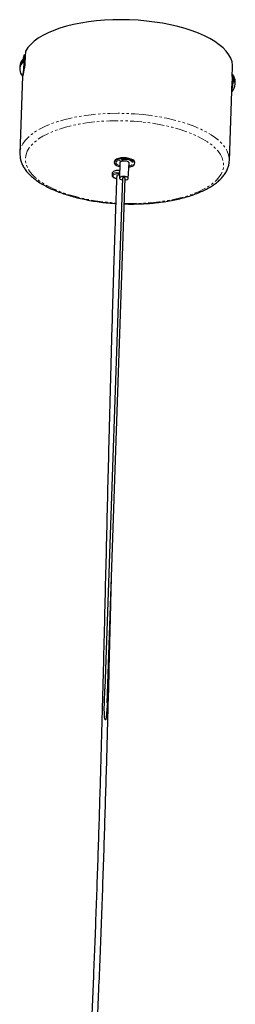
# Model space of a CAD drawing. Header units: millimetres. Extents: x -118 to 113, y -215 to 932.
# Tile 5 of 5: x -26 to 89, y 406 to 932. Entities that reach past the tile are written whole.
import ezdxf

# ---------------------------------------------------------------- set-up
doc = ezdxf.new("R2010")
doc.units = ezdxf.units.MM
doc.linetypes.add('PHANTOM', pattern=[12.7, 6.35, -1.27, 1.27, -1.27, 1.27, -1.27])

msp = doc.modelspace()

# ---------------------------------------------------------------- linework, layer by layer
at = {"color": 7, "linetype": 'Continuous', "lineweight": 25}
for p, q in [((-23.31, 909.1), (-23.09, 915.46)), ((-24.41, 909.49), (-24.28, 910.28)), ((-23.93, 911.5), (-24.1, 911.52)), ((-23.97, 913.43), (-24.04, 911.51)), ((-23.97, 913.43), (-23.17, 913.35)), ((-23.94, 905.69), (-23.89, 905.82)), ((-23.34, 908.65), (-23.74, 908.68)), ((-23.73, 909.3), (-23.31, 909.26)), ((87.3, 901.71), (87.47, 906.82)), ((-24.76, 901.94), (-26.19, 860.72)), ((-24.84, 901.94), (-24.67, 901.93)), ((87.41, 902.86), (87.34, 902.87)), ((85.74, 856.84), (87.21, 899.24)), ((24.18, 856.25), (24.17, 855.79)), ((24.26, 856.6), (24.18, 856.25)), ((27.17, 855.68), (27.04, 847.5)), ((31.72, 847.33), (32.16, 855.51)), ((35.16, 855.41), (35.18, 855.87)), ((28.63, 847.45), (19.18, 574.72)), ((20.41, 566.99), (30.13, 847.4)), ((23.09, 850.12), (23.06, 849.12)), ((25.54, 848.73), (25.54, 848.63))]:
    msp.add_line(p, q, dxfattribs=at)
at = {"color": 8, "linetype": 'PHANTOM', "lineweight": 18}
for p, q in [((28.11, 857.4), (29.13, 856.63)), ((27.83, 856.36), (26.81, 857.13)), ((32.1, 854.39), (32.52, 854.07))]:
    msp.add_line(p, q, dxfattribs=at)
at = {"color": 7, "linetype": 'Continuous', "lineweight": 25, "flags": 128}
for points in [[(87.47, 906.82), (87.46, 907.82), (87.15, 909.7), (86.49, 911.57), (85.47, 913.42), (84.1, 915.24), (82.39, 917.02), (80.35, 918.75), (78, 920.41), (75.35, 922), (72.42, 923.5), (69.22, 924.91), (65.78, 926.21), (62.12, 927.41), (58.26, 928.48), (54.23, 929.42), (50.06, 930.23), (45.76, 930.9), (41.37, 931.43), (36.92, 931.81), (32.43, 932.05), (27.94, 932.13), (23.47, 932.07), (19.05, 931.85), (14.71, 931.49), (10.48, 930.97), (6.39, 930.32), (2.45, 929.52), (-1.29, 928.6), (-4.83, 927.54), (-8.12, 926.36), (-11.17, 925.07), (-13.94, 923.68), (-16.41, 922.19), (-18.58, 920.61), (-20.42, 918.95), (-21.93, 917.23), (-23.09, 915.46)], [(-24.88, 901.97), (-24.87, 901.96), (-24.74, 902.04), (-24.59, 902.48), (-24.43, 903.23), (-24.28, 904.24), (-24.14, 905.44), (-24.02, 906.73), (-23.94, 908.02), (-23.89, 909.22), (-23.89, 910.23)], [(-24.45, 902.36), (-24.29, 903.09), (-24.13, 904.11), (-23.98, 905.35), (-23.86, 906.7), (-23.77, 908.05), (-23.73, 909.29), (-23.73, 910.32), (-23.78, 911.06), (-23.87, 911.45), (-23.93, 911.5)], [(-23.97, 913.43), (-24.39, 911.58), (-24.43, 911.2)], [(-23.89, 910.23), (-23.93, 910.98), (-24.02, 911.42), (-24.13, 911.5), (-24.14, 911.49)], [(-24.67, 901.93), (-24.6, 901.98), (-24.45, 902.36)], [(87.41, 902.86), (87.46, 902.83), (87.55, 902.5), (87.61, 901.84), (87.62, 900.9), (87.59, 899.75), (87.52, 898.48), (87.41, 897.18), (87.28, 895.95), (87.13, 894.87), (87.04, 894.38)], [(32.05, 853.47), (32.74, 853.62), (33.82, 853.98), (34.61, 854.46), (35.06, 855.01), (35.15, 855.61), (34.86, 856.2), (34.22, 856.75), (33.27, 857.23), (32.07, 857.59), (30.71, 857.82), (29.28, 857.9), (27.87, 857.82), (26.59, 857.59), (25.51, 857.22), (24.72, 856.75), (24.27, 856.19), (24.18, 855.6), (24.18, 855.6)], [(35.18, 855.87), (35.15, 856.11), (34.84, 856.7), (34.17, 857.25), (33.2, 857.72), (31.98, 858.07), (30.61, 858.29), (29.18, 858.35), (27.78, 858.26), (26.51, 858.02), (25.45, 857.64), (24.69, 857.16), (24.26, 856.6)], [(27.83, 856.36), (27.39, 856.1), (27.18, 855.79), (27.17, 855.68)], [(32.16, 855.51), (32.11, 855.74), (31.83, 856.06), (31.34, 856.33), (30.68, 856.53), (29.91, 856.63), (29.13, 856.63)], [(23.06, 849.12), (23.07, 848.95), (23.08, 848.93)], [(31.41, 847.85), (30.81, 848.15), (29.99, 848.35), (29.08, 848.4), (28.22, 848.3), (27.53, 848.07), (27.12, 847.74), (27.06, 847.36), (27.35, 847), (27.95, 846.69), (28.63, 846.52)], [(29.51, 847.73), (29.22, 847.73), (28.95, 847.69), (28.75, 847.61), (28.64, 847.5), (28.63, 847.45)], [(30.13, 847.4), (30.11, 847.47), (29.99, 847.59), (29.78, 847.68), (29.51, 847.73)], [(30.1, 846.47), (30.55, 846.54), (31.24, 846.77), (31.64, 847.1), (31.7, 847.48), (31.41, 847.85)], [(20.52, 566.97), (20.5, 565.72), (19.9, 559.47), (19.64, 558.34), (19.57, 558.21), (19.52, 558.17), (19.5, 558.16), (19.47, 558.15), (19.45, 558.16), (19.43, 558.17), (19.39, 558.2), (19.32, 558.33), (19.17, 558.94), (19.09, 559.53), (19.09, 559.53)]]:
    msp.add_lwpolyline(points, dxfattribs=at)
at = {"color": 8, "linetype": 'PHANTOM', "lineweight": 18, "flags": 128}
for points in [[(39.64, 881.45), (35.23, 881.83), (30.79, 882.06), (26.34, 882.15), (21.91, 882.09), (17.53, 881.88), (13.23, 881.53), (9.03, 881.03), (4.97, 880.39), (1.06, 879.62), (-2.67, 878.71), (-6.19, 877.68), (-9.48, 876.53), (-12.53, 875.26), (-15.31, 873.89), (-17.8, 872.43), (-19.99, 870.88), (-21.87, 869.25), (-23.42, 867.56), (-24.64, 865.81), (-25.51, 864.02), (-26.03, 862.19), (-26.19, 860.72)], [(85.74, 856.9), (85.7, 858.15), (85.34, 860.01), (84.62, 861.86), (83.56, 863.69), (82.16, 865.49), (80.43, 867.25), (78.38, 868.95), (76.02, 870.59), (73.37, 872.15), (70.45, 873.64), (67.26, 875.02), (63.84, 876.31), (60.2, 877.48), (56.38, 878.53), (52.38, 879.46), (48.24, 880.26), (43.98, 880.93), (39.64, 881.45)], [(39.01, 877.51), (34.73, 877.88), (30.42, 878.1), (26.1, 878.17), (21.8, 878.1), (17.56, 877.88), (13.4, 877.52), (9.34, 877.01), (5.42, 876.37), (1.66, 875.59), (-1.91, 874.67), (-5.27, 873.64), (-8.4, 872.49), (-11.27, 871.23), (-13.87, 869.86), (-16.19, 868.41), (-18.19, 866.87), (-19.88, 865.26), (-21.24, 863.6), (-22.26, 861.88), (-22.94, 860.12), (-23.26, 858.33), (-23.23, 856.53), (-22.85, 854.73), (-22.12, 852.93), (-21.05, 851.16), (-19.64, 849.42), (-17.9, 847.72), (-15.84, 846.08), (-13.48, 844.5), (-10.83, 843), (-7.92, 841.59), (-4.75, 840.27), (-1.35, 839.06), (2.25, 837.97), (6.03, 836.99), (9.98, 836.14), (14.05, 835.42), (18.23, 834.84), (22.48, 834.4), (25, 834.21)], [(29.67, 833.99), (31.11, 833.96), (35.42, 833.96), (39.69, 834.1), (43.9, 834.39), (48.01, 834.83), (52, 835.41), (55.84, 836.12), (59.51, 836.97), (62.98, 837.94), (66.23, 839.04), (69.23, 840.24), (71.97, 841.56), (74.43, 842.97), (76.59, 844.46), (78.44, 846.04), (79.97, 847.68), (81.16, 849.37), (82.01, 851.11), (82.51, 852.89), (82.65, 854.68), (82.45, 856.49), (81.89, 858.29), (80.99, 860.07), (79.75, 861.83), (78.17, 863.55), (76.27, 865.22), (74.06, 866.83), (71.55, 868.37), (68.77, 869.83), (65.72, 871.19), (62.44, 872.46), (58.94, 873.61), (55.24, 874.65), (51.37, 875.57), (47.36, 876.35), (43.23, 877), (39.01, 877.51)], [(28.11, 857.4), (29.34, 857.48), (30.59, 857.41), (31.77, 857.2), (32.79, 856.86), (33.57, 856.42), (34.03, 855.92), (34.16, 855.4), (33.93, 854.89), (33.37, 854.44), (32.52, 854.07)], [(27.14, 854.12), (26.54, 854.35), (25.77, 854.78), (25.3, 855.28), (25.17, 855.81), (25.4, 856.31), (25.96, 856.77), (26.81, 857.13)], [(27.09, 850.63), (26.64, 850.63), (25.44, 850.54), (24.4, 850.3), (23.61, 849.92), (23.15, 849.46), (23.06, 849.12)]]:
    msp.add_lwpolyline(points, dxfattribs=at)
at = {"color": 7, "linetype": 'Continuous', "lineweight": 25}
for centre, radius, start, end in [((-19.14, 906.32), 7.2, 134.0324, 175.4816), ((-21.74, 906.48), 4.58, 123.7459, 184.0831), ((-39.07, 909.6), 14.8, 0.0206, 2.6557), ((-21.73, 905.8), 4.57, 123.7164, 184.8404), ((-19.14, 906.32), 7.2, 187.1948, 217.093), ((57.44, 900.3), 30, 351.3208, 4.7078), ((81.72, 898.49), 7.2, 3.0224, 37.093), ((56.07, 900.96), 31.83, 357.6953, 359.2754), ((86.62, 897.81), 2.25, 357.9956, 56.0916), ((86.74, 898.76), 2.14, 347.7432, 57.2088), ((81.72, 898.49), 7.2, 317.4145, 353.9483), ((27.42, 857.28), 3.65, 207.4959, 265.4832), ((29.31, 852.56), 4.08, 92.5159, 111.2709)]:
    msp.add_arc(centre, radius, start, end, dxfattribs=at)
for points, knots in [([(-23.89, 905.82), (-23.86, 905.89), (-23.83, 905.97), (-23.77, 906.15), (-23.74, 906.26), (-23.67, 906.5), (-23.64, 906.62), (-23.58, 906.9), (-23.55, 907.04), (-23.5, 907.35), (-23.47, 907.5), (-23.43, 907.82), (-23.4, 907.99), (-23.35, 908.47), (-23.32, 908.8), (-23.31, 909.1)], [0, 0, 0, 0, 0.125, 0.125, 0.25, 0.25, 0.375, 0.375, 0.5, 0.5, 0.625, 0.625, 0.75, 0.75, 1, 1, 1, 1]), ([(87.3, 901.71), (87.3, 901.7), (87.29, 901.58), (87.27, 901.11), (87.25, 900.38), (87.23, 899.7), (87.21, 899.34), (87.21, 899.24)], [0, 0, 0, 0, 0.032623, 0.323925, 0.611435, 0.896835, 1, 1, 1, 1]), ([(-26.16, 860.72), (-26.17, 860.2), (-26.19, 859.03), (-25.85, 857.21), (-25.21, 855.29), (-24.26, 853.4), (-23.01, 851.54), (-21.45, 849.72), (-19.57, 847.96), (-17.41, 846.26), (-14.97, 844.64), (-12.27, 843.11), (-9.35, 841.68), (-6.2, 840.35), (-2.87, 839.14), (0.64, 838.03), (4.31, 837.04), (8.12, 836.18), (12.04, 835.43), (16.06, 834.81), (20.15, 834.33), (23.14, 834.04), (24.77, 833.96), (25, 833.95)], [0, 0, 0, 0, 0.036418, 0.082279, 0.128502, 0.175682, 0.224169, 0.273989, 0.324879, 0.376429, 0.428263, 0.480096, 0.531802, 0.583347, 0.634731, 0.685971, 0.737086, 0.788099, 0.839029, 0.889895, 0.940712, 0.991497, 1, 1, 1, 1]), ([(29.66, 833.73), (30.66, 833.71), (33.05, 833.64), (36.82, 833.69), (40.94, 833.86), (45.01, 834.18), (48.99, 834.62), (52.86, 835.19), (56.61, 835.9), (60.22, 836.73), (63.66, 837.68), (66.91, 838.75), (69.97, 839.95), (72.82, 841.26), (75.43, 842.68), (77.79, 844.22), (79.89, 845.88), (81.7, 847.63), (83.19, 849.49), (84.36, 851.41), (85.17, 853.39), (85.64, 855.23), (85.69, 856.41), (85.72, 856.92)], [0, 0, 0, 0, 0.034959, 0.083758, 0.132572, 0.181413, 0.230296, 0.279235, 0.328247, 0.377351, 0.426569, 0.475922, 0.525437, 0.575132, 0.62502, 0.675083, 0.725238, 0.775225, 0.824668, 0.873098, 0.920152, 0.965795, 1, 1, 1, 1]), ([(25.52, 848.64), (25.47, 847.15), (25.31, 842.79), (25.07, 835.86), (24.8, 828.11), (24.57, 821.23), (24.37, 815.24), (24.21, 810.1), (24.07, 805.61), (23.93, 801.43), (23.69, 793.64), (23.34, 782.1), (22.52, 753.7), (21.47, 714.28), (20.24, 664.05), (19.2, 620.41), (18.23, 581.26), (17.31, 546.55), (16.3, 511.61), (15.17, 476.35), (13.93, 441.81), (12.55, 407.95), (11.09, 374.92), (9.59, 341.8), (8.12, 308.74), (6.76, 275.93), (5.49, 243.32), (4.04, 204.93), (2.29, 160.53), (0.73, 123.78), (-0.21, 101.02), (-0.56, 92.26), (-0.91, 83.78), (-1.23, 75.7), (-1.46, 69.64), (-1.59, 66.26), (-1.62, 65.44)], [0, 0, 0, 0, 0.0056453, 0.016625, 0.0265168, 0.0353229, 0.043045, 0.0495753, 0.055099, 0.0603758, 0.0657067, 0.0851879, 0.1050581, 0.1760313, 0.2394079, 0.3027965, 0.3480754, 0.3933539, 0.4386317, 0.4839079, 0.5291818, 0.570339, 0.6115007, 0.6526625, 0.6938198, 0.7349725, 0.7761271, 0.8172853, 0.8806675, 0.9440499, 0.9552053, 0.9663416, 0.9770574, 0.9871906, 0.9968774, 1, 1, 1, 1]), ([(23.06, 849.09), (23.08, 848.92), (23.11, 848.6), (23.37, 848.29), (23.49, 848.15)], [0, 0, 0, 0, 0.541963, 1, 1, 1, 1]), ([(27.1, 851.6), (26.91, 851.62), (26.28, 851.66), (25.23, 851.53), (24.13, 851.23), (23.4, 850.79), (23.06, 850.39), (23.12, 850.16), (23.13, 850.12)], [0, 0, 0, 0, 0.093343, 0.307859, 0.522376, 0.736892, 0.951409, 1, 1, 1, 1]), ([(23.49, 848.15), (23.72, 847.97), (24.2, 847.61), (24.97, 847.32), (25.45, 847.25), (25.47, 847.25)], [0, 0, 0, 0, 0.474959, 0.974534, 1, 1, 1, 1]), ([(27.07, 849.23), (26.99, 849.23), (26.73, 849.24), (26.31, 849.18), (25.89, 849.05), (25.63, 848.89), (25.57, 848.77), (25.54, 848.73)], [0, 0, 0, 0, 0.107284, 0.353489, 0.599694, 0.845901, 1, 1, 1, 1]), ([(11.9, 321.45), (11.95, 322.64), (12.51, 335.9), (13.69, 361.42), (15.31, 397.79), (16.86, 434.67), (18.22, 471.78), (19.43, 509.2), (20.51, 546.27), (21.48, 583.07), (22.19, 612), (22.6, 628.68), (22.7, 633.18)], [0, 0, 0, 0, 0.011169, 0.12492, 0.238659, 0.352376, 0.472976, 0.593587, 0.714209, 0.834841, 0.955478, 1, 1, 1, 1]), ([(19.09, 559.53), (19.06, 559.97), (18.88, 562.18), (18.91, 567.21), (19.11, 571.82), (19.23, 574.65)], [0, 0, 0, 0, 0.088045, 0.440304, 1, 1, 1, 1])]:
    msp.add_open_spline(points, degree=3, knots=knots, dxfattribs=at)
at = {"color": 8, "linetype": 'PHANTOM', "lineweight": 18}
for points, knots in [([(23.49, 848.15), (23.5, 848.14), (23.52, 848.12), (23.57, 848.09), (23.68, 848.05), (23.76, 848.05), (23.82, 848.05)], [0, 0, 0, 0, 0.040378, 0.293026, 0.540424, 1, 1, 1, 1]), ([(23.82, 848.05), (23.72, 848.19), (23.48, 848.49), (23.56, 848.9), (23.86, 849.25), (24.28, 849.52), (24.87, 849.74), (25.61, 849.9), (26.37, 849.98), (26.87, 849.96), (27.08, 849.96)], [0, 0, 0, 0, 0.14163, 0.320779, 0.425618, 0.539332, 0.65984, 0.784058, 0.908275, 1, 1, 1, 1]), ([(25.47, 847.29), (25.4, 847.31), (24.96, 847.4), (24.33, 847.65), (23.98, 847.93), (23.82, 848.05)], [0, 0, 0, 0, 0.088771, 0.597676, 1, 1, 1, 1])]:
    msp.add_open_spline(points, degree=3, knots=knots, dxfattribs=at)

doc.saveas('drawing.dxf')
